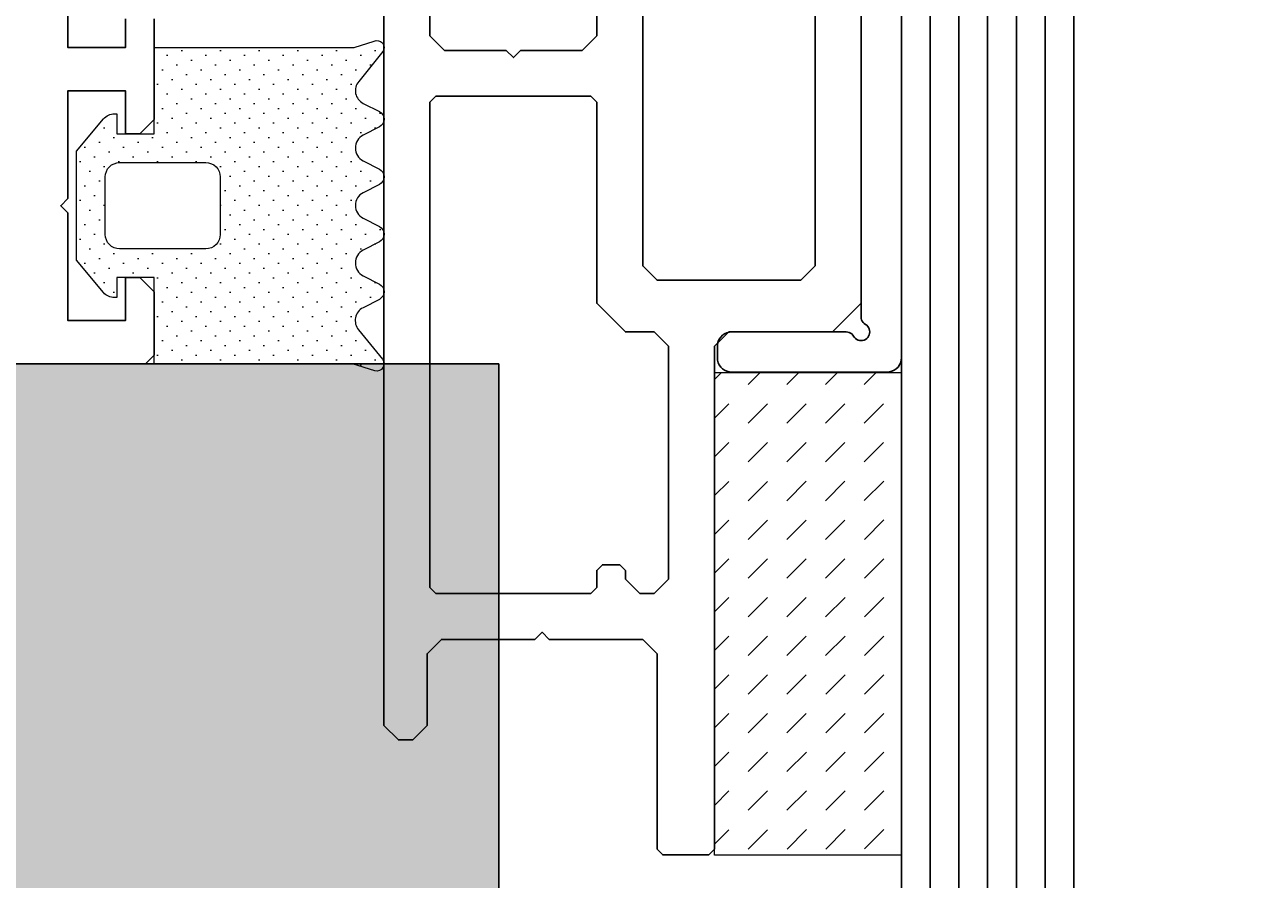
# Model space of a CAD drawing. Header units: millimetres. Extents: x -637441 to -130928, y -380379 to -53767.
# Tile 165 of 256: x -365858 to -365643, y -148414 to -148266. Entities that reach past the tile are written whole.
import ezdxf

# ---------------------------------------------------------------- set-up
doc = ezdxf.new("R2010")
doc.units = ezdxf.units.MM
doc.header["$LTSCALE"] = 10
for name, color, linetype in [('AL_1', 187, 'Continuous'), ('AL_3', 7, 'Continuous'), ('CrossSectionsGlass', 4, 'Continuous'), ('CrossSectionsGums', 1, 'Continuous'), ('CrossSectionsProfils', 7, 'Continuous')]:
    doc.layers.add(name, color=color, linetype=linetype)
doc.layers.add('AL_2', color=14, linetype='Continuous', lineweight=50, plot=False)
for name, color, linetype, lineweight in [('CKTEXTY_MALE', 7, 'Continuous', 25), ('MB-kreskowanie', 8, 'Continuous', 5), ('MB-uszczelki_tworzywa', 8, 'Continuous', 9)]:
    doc.layers.add(name, color=color, linetype=linetype, lineweight=lineweight)
doc.styles.add('!_MFSD_STANDARD', font='txt')
doc.styles.get("Standard").update_dxf_attribs({"font": 'simplex.shx', "width": 0.8})
doc.dimstyles.new('!_MFSD$0', dxfattribs={"dimtxt": 3.5, "dimasz": 3.5, "dimexe": 1, "dimexo": 1, "dimgap": 1.5, "dimtad": 1, "dimdsep": 46, "dimtxsty": '!_MFSD_STANDARD', "dimblk": 'OPEN90', "dimcen": 0, "dimclrd": 155, "dimclre": 155, "dimclrt": 255, "dimadec": 0, "dimazin": 2, "dimtp": 0.1, "dimtm": 0.1, "dimtfac": 0.71, "dimtmove": 0, "dimatfit": 3, "dimldrblk": 'DOTSMALL', "dimfxl": 1, "dimtfill": 1, "dimlwd": -1, "dimlwe": -1, "dimarcsym": 1})
doc.dimstyles.new('normální', dxfattribs={"dimscale": 50, "dimtxt": 2.5, "dimasz": 2.5, "dimexe": 1.768, "dimexo": 5, "dimtad": 1, "dimrnd": 1, "dimtxsty": 'Standard', "dimblk1": 'OBLIQUE', "dimblk2": 'OBLIQUE', "dimsah": 1, "dimcen": 2.5, "dimdle": 1.8, "dimadec": 0, "dimazin": 0, "dimtfac": 1, "dimtix": 1, "dimtmove": 2, "dimatfit": 3, "dimfxl": 1, "dimarcsym": 0})

# ---------------------------------------------------------------- blocks, each defined once
blk = doc.blocks.new('*D824')
at = {"layer": 'DEFPOINTS', "color": 0}
for p in [(-366275.9, -148324.63), (-365775.9, -148324.63), (-365775.9, -148324.63)]:
    blk.add_point(p, dxfattribs=at)
at = {"layer": 'AL_2', "insert": (-366025.9, -148322.38), "char_height": 1.5, "attachment_point": 5, "style": '!_MFSD_STANDARD', "bg_fill": 3, "box_fill_scale": 1.1, "bg_fill_color": 256, "bg_fill_true_color": 13158600, "bg_fill_transparency": 0}
blk.add_mtext('500mm', dxfattribs=at)
blk = doc.blocks.new('_DotSmall')
at = {"color": 0, "linetype": 'ByBlock', "const_width": 0.5}
blk.add_lwpolyline([(-0.0625, 0, 1), (0.0625, 0, 1)], format="xyb", close=True, dxfattribs=at)
blk = doc.blocks.new('_Open90')
at = {"color": 0, "linetype": 'ByBlock', "lineweight": -2}
for p, q in [((0, 0), (-1, 0)), ((-0.5, 0.5), (0, 0)), ((0, 0), (-0.5, -0.5))]:
    blk.add_line(p, q, dxfattribs=at)
blk = doc.blocks.new('_OBLIQUE')
at = {"color": 0, "linetype": 'ByBlock'}
blk.add_line((-0.5, -0.5), (0.5, 0.5), dxfattribs=at)

msp = doc.modelspace()

# ---------------------------------------------------------------- hatches: boundary and pattern name
at = {"layer": 'AL_1'}
h = msp.add_hatch(dxfattribs=at)
h.set_pattern_fill('MINERAL WOOL', scale=500, angle=90)
h.set_pattern_definition([(90, (-366275.9, -154795.87), (-500, 3e-14), []), (158.1986, (-366400.9, -154695.87), (0.0186, -200.0124), [269.25, -269.25]), (201.8014, (-366400.9, -154695.87), (-0.0186, -200.0124), [269.25, -269.25]), (180, (-366367.9, -154695.87), (-2e-14, -200), [33, -467]), (180, (-366650.9, -154795.87), (-2e-14, -200), [33, -467]), (101.3099, (-366275.897, -154795.865), (8e-05, -199.99982), [39.2, -2471.05, 39.2, -2549.5]), (101.3099, (-366775.897, -154795.865), (8e-05, -199.99982), [39.2, -2471.05, 39.2, -2549.5]), (116.5651, (-366283.59, -154757.4), (-5e-05, -200.0002), [13.75, -1104.25]), (123.6901, (-366289.74, -154745.1), (0.0001, -200), [11.094, -3594.457]), (123.6901, (-366789.74, -154745.1), (0.0001, -200), [11.094, -3594.457]), (123.6901, (-367289.74, -154745.1), (0.0001, -200), [11.094, -3594.457]), (123.6901, (-367789.74, -154745.1), (0.0001, -200), [11.094, -3594.457]), (135, (-366295.9, -154735.87), (-1e-14, -200.0002), [28.285, -1385.93]), (135, (-366795.9, -154735.87), (-1e-14, -200.0002), [28.285, -1385.93]), (153.4348, (-366315.9, -154715.87), (-0.0003, -200), [35.776, -2200.29]), (153.4348, (-366815.9, -154715.87), (-0.0003, -200), [35.776, -2200.29]), (153.4348, (-367315.9, -154715.87), (-0.0003, -200), [35.776, -2200.29]), (153.4348, (-367815.9, -154715.87), (-0.0003, -200), [35.776, -2200.29]), (168.69, (-366347.9, -154699.87), (-8e-05, -200), [20.396, -999.408]), (168.69, (-366847.9, -154699.87), (-8e-05, -200), [20.396, -999.408]), (258.6901, (-366275.897, -154795.865), (-8e-05, -199.99982), [39.2, -2471.05, 39.2, -2549.5]), (258.6901, (-366775.897, -154795.865), (-8e-05, -199.99982), [39.2, -2471.05, 39.2, -2549.5]), (243.4349, (-366283.59, -154834.33), (5e-05, -200.0002), [13.75, -1104.25]), (236.3099, (-366289.74, -154846.63), (-0.0001, -200), [11.094, -3594.457]), (236.3099, (-366789.74, -154846.63), (-0.0001, -200), [11.094, -3594.457]), (236.3099, (-367289.74, -154846.63), (-0.0001, -200), [11.094, -3594.457]), (236.3099, (-367789.74, -154846.63), (-0.0001, -200), [11.094, -3594.457]), (225, (-366295.9, -154855.87), (-3e-14, -200.0002), [28.285, -1385.93]), (225, (-366795.9, -154855.87), (-3e-14, -200.0002), [28.285, -1385.93]), (206.5652, (-366315.9, -154875.87), (0.0003, -200), [35.776, -2200.29]), (206.5652, (-366815.9, -154875.87), (0.0003, -200), [35.776, -2200.29]), (206.5652, (-367315.9, -154875.87), (0.0003, -200), [35.776, -2200.29]), (206.5652, (-367815.9, -154875.87), (0.0003, -200), [35.776, -2200.29]), (191.31, (-366347.9, -154891.87), (8e-05, -200), [20.396, -999.407]), (191.31, (-366847.9, -154891.87), (8e-05, -200), [20.396, -999.407]), (63.4349, (-366268.205, -154657.4), (-5e-05, 200.0002), [13.75, -1104.25]), (296.5651, (-366268.205, -154934.33), (5e-05, 200.0002), [13.75, -1104.25]), (56.31, (-366262.05, -154645.1), (0.0001, 200), [11.094, -3594.457]), (56.31, (-365762.05, -154645.1), (0.0001, 200), [11.094, -3594.457]), (56.3099, (-365262.05, -154645.1), (0.0001, 200), [11.094, -3594.457]), (56.3099, (-364762.05, -154645.1), (0.0001, 200), [11.094, -3594.457]), (303.6901, (-366262.05, -154946.63), (-0.0001, 200), [11.094, -3594.457]), (303.6901, (-365762.05, -154946.63), (-0.0001, 200), [11.094, -3594.457]), (303.6901, (-365262.05, -154946.63), (-0.0001, 200), [11.094, -3594.457]), (303.6901, (-364762.05, -154946.63), (-0.0001, 200), [11.094, -3594.457]), (45, (-366255.9, -154635.87), (5e-14, 200.0002), [28.285, -1385.93]), (45, (-365755.9, -154635.87), (5e-14, 200.0002), [28.285, -1385.93]), (315, (-366255.9, -154955.87), (4e-14, 200.0002), [28.285, -1385.93]), (315, (-365755.9, -154955.87), (4e-14, 200.0002), [28.285, -1385.93]), (26.5652, (-366235.9, -154615.87), (-0.0003, 200), [35.776, -2200.29]), (26.5652, (-365735.9, -154615.87), (-0.0003, 200), [35.776, -2200.29]), (26.5652, (-365235.9, -154615.87), (-0.0003, 200), [35.776, -2200.29]), (26.5652, (-364735.9, -154615.87), (-0.0003, 200), [35.776, -2200.29]), (333.4348, (-366235.9, -154975.87), (0.0003, 200), [35.776, -2200.29]), (333.4348, (-365735.9, -154975.87), (0.0003, 200), [35.776, -2200.29]), (333.4348, (-365235.9, -154975.87), (0.0003, 200), [35.776, -2200.29]), (333.4348, (-364735.9, -154975.87), (0.0003, 200), [35.776, -2200.29]), (11.31, (-366203.9, -154599.87), (-8e-05, 200), [20.396, -999.407]), (11.31, (-365703.9, -154599.87), (-8e-05, 200), [20.396, -999.407]), (348.69, (-366203.9, -154991.87), (8e-05, 200), [20.396, -999.408]), (348.69, (-365703.9, -154991.87), (8e-05, 200), [20.396, -999.408])])
h.paths.add_polyline_path([(-365775.897, -156864.615), (-365775.897, -148324.625), (-366275.897, -148324.625), (-366275.897, -156864.615)])
at = {"layer": 'MB-kreskowanie'}
h = msp.add_hatch(dxfattribs=at)
h.set_pattern_fill('DOTS', scale=1.5, angle=135, style=0)
h.set_pattern_definition([(135, (-363305.3935, -142302.6962), (-2.525697, -0.841899), [0, -2.38125])])
h.paths.add_polyline_path([(-365835.887, -148269.606), (-365835.887, -148284.606), (-365842.387, -148284.606), (-365842.387, -148281.106), (-365842.767, -148281.106, 0.2217432), (-365844.683, -148282), (-365849.387, -148287.609), (-365849.387, -148306.609), (-365844.682, -148312.216, 0.2216947), (-365842.767, -148313.109), (-365842.387, -148313.109), (-365842.387, -148309.606), (-365835.887, -148309.606), (-365835.887, -148324.606), (-365801.379, -148324.606), (-365797.475, -148325.857, 0.7147273), (-365796.169, -148323.803), (-365800.263, -148318.761, -0.4928937), (-365799.546, -148314.861), (-365796.704, -148313.406, 0.6115604), (-365796.704, -148310.736), (-365799.516, -148309.296, -0.6115604), (-365799.516, -148304.846), (-365796.704, -148303.406, 0.6115604), (-365796.704, -148300.736), (-365799.516, -148299.296, -0.6115604), (-365799.516, -148294.846), (-365796.704, -148293.406, 0.6115604), (-365796.704, -148290.736), (-365799.516, -148289.296, -0.6115604), (-365799.516, -148284.846), (-365796.704, -148283.406, 0.6115604), (-365796.704, -148280.736), (-365799.516, -148279.296, -0.4802217), (-365800.3, -148275.474), (-365796.075, -148270.266, 0.7308802), (-365797.622, -148268.454), (-365801.061, -148269.606)])
h.paths.add_polyline_path([(-365824.387, -148292.104), (-365824.387, -148302.104, -0.4142136), (-365826.887, -148304.604), (-365841.887, -148304.604, -0.4142136), (-365844.387, -148302.104), (-365844.387, -148292.104, -0.4142136), (-365841.887, -148289.604), (-365826.887, -148289.604, -0.4142136)], flags=16)

# ---------------------------------------------------------------- linework, layer by layer
at = {"layer": 'AL_3'}
msp.add_lwpolyline([(-365775.897, -156864.615), (-365775.897, -148324.625), (-366275.897, -148324.625), (-366275.897, -156864.615)], close=True, dxfattribs=at)
at = {"layer": 'CrossSectionsGlass', "color": 1}
for p, q in [((-365705.897, -156937.166), (-365705.897, -148249.574)), ((-365700.897, -156939.666), (-365700.897, -148249.574)), ((-365695.897, -156939.666), (-365695.897, -148249.574)), ((-365690.897, -156939.666), (-365690.897, -148249.574)), ((-365685.897, -156939.666), (-365685.897, -148249.574)), ((-365680.897, -156939.666), (-365680.897, -148249.574)), ((-365675.897, -156937.166), (-365675.897, -148249.574))]:
    msp.add_line(p, q, dxfattribs=at)
at = {"layer": 'CrossSectionsGums', "color": 1}
for p, q in [((-365712.898, -148252.574), (-365712.898, -148316.476)), ((-365705.897, -148323.574), (-365705.897, -148252.574)), ((-365712.898, -148316.476), (-365712.875, -148316.737)), ((-365712.875, -148316.737), (-365712.807, -148316.989)), ((-365712.807, -148316.989), (-365712.697, -148317.226)), ((-365712.697, -148317.226), (-365712.547, -148317.44)), ((-365712.547, -148317.44), (-365712.362, -148317.625)), ((-365712.362, -148317.625), (-365712.147, -148317.775)), ((-365711.933, -148317.925), (-365712.148, -148317.775)), ((-365711.748, -148318.11), (-365711.933, -148317.925)), ((-365711.598, -148318.324), (-365711.748, -148318.11)), ((-365711.488, -148318.561), (-365711.598, -148318.324)), ((-365711.42, -148318.814), (-365711.488, -148318.561)), ((-365711.397, -148319.074), (-365711.42, -148318.814)), ((-365737.747, -148320.719), (-365737.86, -148321.14)), ((-365737.563, -148320.324), (-365737.747, -148320.719)), ((-365737.313, -148319.967), (-365737.563, -148320.324)), ((-365737.005, -148319.659), (-365737.313, -148319.967)), ((-365736.648, -148319.409), (-365737.005, -148319.659)), ((-365736.253, -148319.225), (-365736.648, -148319.409)), ((-365735.832, -148319.112), (-365736.253, -148319.225)), ((-365735.398, -148319.074), (-365735.832, -148319.112)), ((-365715.495, -148319.074), (-365735.398, -148319.074)), ((-365715.235, -148319.097), (-365715.495, -148319.074)), ((-365714.982, -148319.165), (-365715.235, -148319.097)), ((-365714.745, -148319.275), (-365714.982, -148319.165)), ((-365714.531, -148319.425), (-365714.745, -148319.275)), ((-365714.346, -148319.61), (-365714.531, -148319.425)), ((-365714.196, -148319.824), (-365714.346, -148319.61)), ((-365714.196, -148319.824), (-365714.046, -148320.038)), ((-365714.046, -148320.038), (-365713.862, -148320.223)), ((-365713.862, -148320.223), (-365713.647, -148320.373)), ((-365713.647, -148320.373), (-365713.41, -148320.484)), ((-365713.41, -148320.484), (-365713.158, -148320.551)), ((-365713.158, -148320.551), (-365712.897, -148320.574)), ((-365712.897, -148320.574), (-365712.637, -148320.552)), ((-365712.637, -148320.552), (-365712.384, -148320.484)), ((-365712.384, -148320.484), (-365712.147, -148320.373)), ((-365712.147, -148320.373), (-365711.933, -148320.223)), ((-365711.933, -148320.223), (-365711.748, -148320.038)), ((-365711.748, -148320.038), (-365711.598, -148319.824)), ((-365711.598, -148319.824), (-365711.488, -148319.587)), ((-365711.488, -148319.587), (-365711.42, -148319.335)), ((-365711.42, -148319.335), (-365711.397, -148319.074)), ((-365737.86, -148321.14), (-365737.898, -148321.574)), ((-365737.898, -148321.574), (-365737.898, -148323.574)), ((-365737.898, -148323.574), (-365737.86, -148324.008)), ((-365737.86, -148324.008), (-365737.747, -148324.429)), ((-365737.747, -148324.429), (-365737.563, -148324.824)), ((-365737.563, -148324.824), (-365737.313, -148325.181)), ((-365737.313, -148325.181), (-365737.005, -148325.489)), ((-365706.791, -148325.489), (-365706.482, -148325.181)), ((-365706.482, -148325.181), (-365706.232, -148324.824)), ((-365706.232, -148324.824), (-365706.048, -148324.429)), ((-365706.048, -148324.429), (-365705.935, -148324.008)), ((-365705.935, -148324.008), (-365705.897, -148323.574)), ((-365737.005, -148325.489), (-365736.648, -148325.739)), ((-365736.648, -148325.739), (-365736.253, -148325.923)), ((-365736.253, -148325.923), (-365735.832, -148326.036)), ((-365735.832, -148326.036), (-365735.398, -148326.074)), ((-365735.398, -148326.074), (-365708.397, -148326.074)), ((-365708.397, -148326.074), (-365707.963, -148326.036)), ((-365707.963, -148326.036), (-365707.542, -148325.923)), ((-365707.542, -148325.923), (-365707.147, -148325.739)), ((-365707.147, -148325.739), (-365706.791, -148325.489))]:
    msp.add_line(p, q, dxfattribs=at)
at = {"layer": 'CrossSectionsProfils', "color": 6, "flags": 128}
for points in [[(-365840.887, -148264.604), (-365840.887, -148269.604), (-365850.887, -148269.604), (-365850.887, -148232.105)], [(-366180.887, -148324.606), (-365837.387, -148324.606), (-365835.887, -148323.106), (-365835.887, -148312.105), (-365838.387, -148309.605), (-365840.887, -148309.605), (-365840.887, -148317.104), (-365850.887, -148317.104), (-365850.887, -148298.354), (-365852.137, -148297.104), (-365850.887, -148295.854), (-365850.887, -148277.104), (-365840.887, -148277.104), (-365840.887, -148284.605), (-365838.387, -148284.605), (-365835.887, -148282.105), (-365835.887, -148264.604)]]:
    msp.add_lwpolyline(points, dxfattribs=at)
at = {"layer": 'CrossSectionsProfils', "color": 6}
for points in [[(-365738.397, -148409.075), (-365739.397, -148410.074), (-365747.398, -148410.074), (-365748.397, -148409.075), (-365748.397, -148375.074), (-365750.897, -148372.574), (-365767.147, -148372.574), (-365768.397, -148371.324), (-365769.647, -148372.574), (-365785.897, -148372.574), (-365788.397, -148375.074), (-365788.397, -148387.574), (-365790.897, -148390.074), (-365793.397, -148390.074), (-365795.897, -148387.574), (-365795.897, -148252.574)], [(-365787.897, -148252.574), (-365787.897, -148267.574), (-365785.397, -148270.074), (-365774.647, -148270.074), (-365773.397, -148271.324), (-365772.147, -148270.074), (-365761.397, -148270.074), (-365758.897, -148267.574), (-365758.897, -148252.574)], [(-365750.897, -148252.574), (-365750.897, -148307.574), (-365748.397, -148310.074), (-365723.397, -148310.074), (-365720.897, -148307.574), (-365720.897, -148252.574)], [(-365712.897, -148252.574), (-365712.897, -148314.075), (-365717.897, -148319.075), (-365735.897, -148319.075), (-365738.397, -148321.575), (-365738.397, -148409.075)], [(-365748.897, -148364.575), (-365751.397, -148364.575), (-365753.897, -148362.075), (-365753.897, -148360.575), (-365754.898, -148359.575), (-365757.897, -148359.575), (-365758.897, -148360.575), (-365758.897, -148363.575), (-365759.898, -148364.575), (-365786.897, -148364.575), (-365787.897, -148363.575), (-365787.897, -148279.075), (-365786.897, -148278.075), (-365759.898, -148278.075), (-365758.897, -148279.075), (-365758.897, -148314.075), (-365753.897, -148319.075), (-365748.897, -148319.075), (-365746.397, -148321.575), (-365746.397, -148362.075), (-365748.897, -148364.575)]]:
    msp.add_lwpolyline(points, dxfattribs=at)
at = {"layer": 'MB-kreskowanie'}
msp.add_line((-365737.185, -148326.134), (-365738.397, -148327.347), dxfattribs=at)
at = {"layer": 'MB-kreskowanie', "color": 7}
for p, q in [((-365730.453, -148326.134), (-365732.553, -148328.236)), ((-365723.72, -148326.134), (-365725.818, -148328.234)), ((-365716.987, -148326.134), (-365719.082, -148328.231)), ((-365710.254, -148326.134), (-365712.347, -148328.229)), ((-365735.919, -148331.605), (-365738.397, -148334.084)), ((-365729.184, -148331.602), (-365732.551, -148334.971)), ((-365722.449, -148331.6), (-365725.815, -148334.969)), ((-365715.714, -148331.598), (-365719.08, -148334.967)), ((-365708.979, -148331.596), (-365712.345, -148334.964)), ((-365735.917, -148338.34), (-365738.397, -148340.822)), ((-365729.182, -148338.338), (-365732.548, -148341.706)), ((-365722.447, -148338.335), (-365725.813, -148341.704)), ((-365715.711, -148338.333), (-365719.078, -148341.702)), ((-365708.976, -148338.331), (-365712.343, -148341.699)), ((-365735.915, -148345.075), (-365738.397, -148347.559)), ((-365729.18, -148345.073), (-365732.546, -148348.442)), ((-365722.444, -148345.071), (-365725.811, -148348.439)), ((-365715.709, -148345.068), (-365719.076, -148348.437)), ((-365708.974, -148345.066), (-365712.34, -148348.435)), ((-365735.912, -148351.81), (-365738.397, -148354.297)), ((-365729.177, -148351.808), (-365732.544, -148355.177)), ((-365722.442, -148351.806), (-365725.809, -148355.174)), ((-365715.707, -148351.803), (-365719.073, -148355.172)), ((-365708.972, -148351.801), (-365712.338, -148355.17)), ((-365735.91, -148358.545), (-365738.397, -148361.034)), ((-365729.175, -148358.543), (-365732.541, -148361.912)), ((-365722.44, -148358.541), (-365725.806, -148361.91)), ((-365715.705, -148358.539), (-365719.071, -148361.907)), ((-365708.969, -148358.536), (-365712.336, -148361.905)), ((-365735.908, -148365.281), (-365738.397, -148367.772)), ((-365729.173, -148365.278), (-365732.539, -148368.647)), ((-365722.438, -148365.276), (-365725.804, -148368.645)), ((-365715.702, -148365.274), (-365719.069, -148368.643)), ((-365708.967, -148365.272), (-365712.334, -148368.64)), ((-365735.906, -148372.016), (-365738.397, -148374.509)), ((-365729.17, -148372.014), (-365732.537, -148375.382)), ((-365722.435, -148372.011), (-365725.802, -148375.38)), ((-365715.7, -148372.009), (-365719.066, -148375.378)), ((-365708.965, -148372.007), (-365712.331, -148375.375)), ((-365735.903, -148378.751), (-365738.397, -148381.247)), ((-365729.168, -148378.749), (-365732.535, -148382.117)), ((-365722.433, -148378.746), (-365725.799, -148382.115)), ((-365715.698, -148378.744), (-365719.064, -148382.113)), ((-365708.963, -148378.742), (-365712.329, -148382.111)), ((-365735.901, -148385.486), (-365738.397, -148387.984)), ((-365729.166, -148385.484), (-365732.532, -148388.853)), ((-365722.431, -148385.482), (-365725.797, -148388.85)), ((-365715.695, -148385.479), (-365719.062, -148388.848)), ((-365708.96, -148385.477), (-365712.327, -148388.846)), ((-365735.899, -148392.221), (-365738.397, -148394.722)), ((-365729.164, -148392.219), (-365732.53, -148395.588)), ((-365722.428, -148392.217), (-365725.795, -148395.586)), ((-365715.693, -148392.215), (-365719.06, -148395.583)), ((-365708.958, -148392.212), (-365712.324, -148395.581)), ((-365735.896, -148398.957), (-365738.397, -148401.459)), ((-365729.161, -148398.954), (-365732.528, -148402.323)), ((-365722.426, -148398.952), (-365725.793, -148402.321)), ((-365715.691, -148398.95), (-365719.057, -148402.318)), ((-365708.956, -148398.947), (-365712.322, -148402.316)), ((-365735.894, -148405.692), (-365738.397, -148408.197)), ((-365729.159, -148405.69), (-365732.525, -148409.058)), ((-365722.424, -148405.687), (-365725.79, -148409.056)), ((-365715.689, -148405.685), (-365719.055, -148409.054)), ((-365708.953, -148405.683), (-365712.32, -148409.051))]:
    msp.add_line(p, q, dxfattribs=at)
at = {"layer": 'MB-uszczelki_tworzywa', "color": 1}
msp.add_lwpolyline([(-365800.309, -148318.704), (-365796.181, -148323.788, -0.7202534), (-365797.475, -148325.857), (-365801.379, -148324.606), (-365835.887, -148324.606), (-365835.887, -148309.606), (-365842.387, -148309.606), (-365842.387, -148313.109), (-365842.767, -148313.109, -0.2216947), (-365844.682, -148312.216), (-365849.387, -148306.609), (-365849.387, -148287.609), (-365844.683, -148282, -0.2217432), (-365842.767, -148281.106), (-365842.387, -148281.106), (-365842.387, -148284.606), (-365835.887, -148284.606), (-365835.887, -148269.606), (-365801.061, -148269.606), (-365797.622, -148268.454, -0.7308802), (-365796.075, -148270.266), (-365800.3, -148275.474, 0.4802217), (-365799.516, -148279.296), (-365796.704, -148280.736, -0.6115604), (-365796.704, -148283.406), (-365799.516, -148284.846, 0.6115604), (-365799.516, -148289.296), (-365796.704, -148290.736, -0.6115604), (-365796.704, -148293.406), (-365799.516, -148294.846, 0.6115604), (-365799.516, -148299.296), (-365796.704, -148300.736, -0.6115604), (-365796.704, -148303.406), (-365799.516, -148304.846, 0.6115604), (-365799.516, -148309.296), (-365796.704, -148310.736, -0.6115604), (-365796.704, -148313.406), (-365799.546, -148314.861, 0.4824102), (-365800.319, -148318.697)], format="xyb", dxfattribs=at)
msp.add_lwpolyline([(-365844.387, -148302.104), (-365844.387, -148292.104, -0.4142136), (-365841.887, -148289.604), (-365826.887, -148289.604, -0.4142136), (-365824.387, -148292.104), (-365824.387, -148302.104, -0.4142136), (-365826.887, -148304.604), (-365841.887, -148304.604, -0.4142136)], format="xyb", close=True, dxfattribs=at)
at = {"layer": 'MB-uszczelki_tworzywa', "color": 7}
msp.add_lwpolyline([(-365738.397, -148410.134), (-365738.397, -148326.134), (-365705.897, -148326.134), (-365705.897, -148410.134)], close=True, dxfattribs=at)

# ---------------------------------------------------------------- next in the draw order: dimensions: what is measured, and where the dimension line sits
at = {"layer": 'AL_2'}
dim = msp.add_linear_dim(base=(-365775.897, -148324.625), p1=(-366275.897, -148324.625), p2=(-365775.897, -148324.625), angle=180, text='<>mm', dimstyle='!_MFSD$0', override={"dimtxt": 1.5, "dimdec": 0, "dimse1": 1, "dimse2": 1, "dimsd1": 1, "dimsd2": 1, "dimclrt": 256, "dimfxlon": 0, "dimtfillclr": 256}, dxfattribs=at)
dim.commit()
dim.dimension.update_dxf_attribs({"geometry": '*D824', "text_midpoint": (-366025.897, -148322.375)})

# ---------------------------------------------------------------- next in the draw order: leaders
at = {"layer": 'CKTEXTY_MALE'}
msp.add_leader([(-366017.014, -148202.786), (-365496.218, -149006.513), (-365342.908, -149006.513)], dimstyle='normální', override={"dimgap": 0.625, "dimtad": 0}, dxfattribs=at)

doc.saveas('drawing.dxf')
